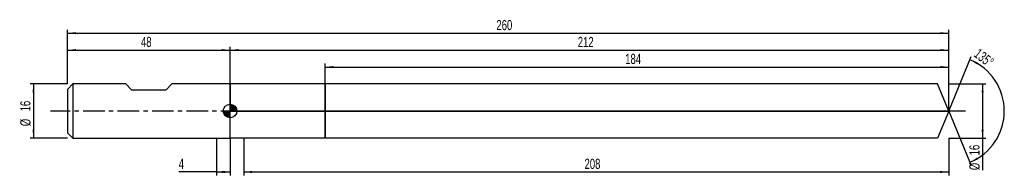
# Model space of a CAD drawing. Extents: x -14 to 276, y -19 to 27.
import ezdxf
from ezdxf.enums import TextEntityAlignment as Align

# ---------------------------------------------------------------- set-up
doc = ezdxf.new("R2010")
doc.units = 0
doc.linetypes.add('CENTER', pattern=[10.16, 6.35, -1.27, 1.27, -1.27])
doc.layers.get('0').update_dxf_attribs({"linetype": 'CONTINUOUS'})
for name, color, linetype in [('1', 4, 'CONTINUOUS'), ('2', 7, 'CONTINUOUS'), ('4', 2, 'CENTER'), ('CUT', 1, 'CONTINUOUS'), ('NOCUT', 7, 'CONTINUOUS'), ('SK1', 4, 'CONTINUOUS'), ('SK2', 7, 'CONTINUOUS'), ('SK4', 2, 'CENTER')]:
    doc.layers.add(name, color=color, linetype=linetype)
doc.dimstyles.new('SLDDIMSTYLE0', dxfattribs={"dimtxt": 3, "dimasz": 2.5, "dimexe": 0, "dimexo": 0.0625, "dimgap": 0.75, "dimtad": 1, "dimrnd": 1e-09, "dimzin": 12, "dimsah": 1, "dimcen": 0.09, "dimazin": 3, "dimtfac": 1, "dimtofl": 0, "dimtmove": 0, "dimatfit": 3})
doc.dimstyles.new('SLDDIMSTYLE1', dxfattribs={"dimtxt": 3, "dimasz": 2.5, "dimexe": 0, "dimexo": 0.0625, "dimgap": 0.75, "dimtad": 1, "dimzin": 12, "dimsah": 1, "dimcen": 0.09, "dimazin": 3, "dimtfac": 1, "dimtofl": 0, "dimtmove": 0, "dimatfit": 3})
doc.dimstyles.new('SLDDIMSTYLE2', dxfattribs={"dimtxt": 3, "dimasz": 2.5, "dimexe": 0, "dimexo": 0.0625, "dimgap": 0.75, "dimtad": 1, "dimrnd": 1e-09, "dimzin": 12, "dimsah": 1, "dimcen": 0.09, "dimazin": 3, "dimtfac": 1, "dimtmove": 0, "dimatfit": 3})

# ---------------------------------------------------------------- blocks, each defined once
blk = doc.blocks.new('_D')
at = {"layer": '2'}
for p, q in [((52, -8), (52, -19)), ((260, -8), (260, -19)), ((52, -18), (260, -18))]:
    blk.add_line(p, q, dxfattribs=at)
for points in [[(52, -18), (54.5, -18.31), (54.5, -17.69)], [(260, -18), (257.5, -17.69), (257.5, -18.31)]]:
    blk.add_solid(points, dxfattribs=at)
at = {"layer": '2', "width": 0.7}
blk.add_text('208', height=3, dxfattribs=at).set_placement((152.56, -18), align=Align.BOTTOM_LEFT)
blk = doc.blocks.new('_D_1')
at = {"layer": '2'}
for p, q in [((260, 8), (271, 8)), ((270, 8), (270, -8)), ((260, -8), (271, -8)), ((270, -8), (270, -17.48))]:
    blk.add_line(p, q, dxfattribs=at)
for points in [[(270, 8), (269.69, 5.5), (270.31, 5.5)], [(270, -8), (270.31, -5.5), (269.69, -5.5)]]:
    blk.add_solid(points, dxfattribs=at)
at = {"layer": '2', "width": 0.7}
for s, p in [('16', (269.99, -13.1)), ('%%c', (270, -17.48))]:
    blk.add_text(s, height=3, rotation=90, dxfattribs=at).set_placement(p, align=Align.BOTTOM_LEFT)
blk = doc.blocks.new('_D_2')
at = {"layer": '2'}
for p, q in [((44, -8), (44, -19)), ((48, -8), (48, -19)), ((44, -18), (32.85, -18)), ((44, -18), (48, -18))]:
    blk.add_line(p, q, dxfattribs=at)
for points in [[(44, -18), (46.5, -18.31), (46.5, -17.69)], [(48, -18), (45.5, -17.69), (45.5, -18.31)]]:
    blk.add_solid(points, dxfattribs=at)
at = {"layer": '2', "width": 0.7}
blk.add_text('4', height=3, dxfattribs=at).set_placement((32.85, -18), align=Align.BOTTOM_LEFT)
blk = doc.blocks.new('_D_3')
at = {"layer": '2'}
for p, q in [((76, 8), (76, 14)), ((76, 13), (260, 13)), ((260, 8), (260, 14))]:
    blk.add_line(p, q, dxfattribs=at)
for points in [[(76, 13), (78.5, 12.69), (78.5, 13.31)], [(260, 13), (257.5, 13.31), (257.5, 12.69)]]:
    blk.add_solid(points, dxfattribs=at)
at = {"layer": '2', "width": 0.7}
blk.add_text('184', height=3, dxfattribs=at).set_placement((164.56, 13), align=Align.BOTTOM_LEFT)
blk = doc.blocks.new('_D_4')
at = {"layer": '2'}
for q in [(266.66, 16.08), (266.66, -16.08)]:
    blk.add_line((260, 0), q, dxfattribs=at)
blk.add_arc((260, 0), 16.4, 292.4957, 67.5043, dxfattribs=at)
for points in [[(266.28, 15.15), (268.37, 13.75), (268.65, 14.3)], [(266.28, -15.15), (268.65, -14.3), (268.37, -13.75)]]:
    blk.add_solid(points, dxfattribs=at)
at = {"layer": '2', "width": 0.7}
blk.add_text('135°', height=3, rotation=-37.5686, dxfattribs=at).set_placement((266.62, 15.6), align=Align.BOTTOM_LEFT)
blk = doc.blocks.new('_D_5')
at = {"layer": 'SK2'}
for p, q in [((0, 8), (0, 24)), ((260, 8), (260, 24)), ((0, 23), (260, 23))]:
    blk.add_line(p, q, dxfattribs=at)
for points in [[(0, 23), (2.5, 22.69), (2.5, 23.31)], [(260, 23), (257.5, 23.31), (257.5, 22.69)]]:
    blk.add_solid(points, dxfattribs=at)
at = {"layer": 'SK2', "width": 0.7}
blk.add_text('260', height=3, dxfattribs=at).set_placement((126.56, 23), align=Align.BOTTOM_LEFT)
blk = doc.blocks.new('_D_6')
at = {"layer": 'SK2'}
for p, q in [((0, 8), (0, 19)), ((0, 18), (48, 18)), ((48, 8), (48, 19))]:
    blk.add_line(p, q, dxfattribs=at)
for points in [[(0, 18), (2.5, 17.69), (2.5, 18.31)], [(48, 18), (45.5, 18.31), (45.5, 17.69)]]:
    blk.add_solid(points, dxfattribs=at)
at = {"layer": 'SK2', "width": 0.7}
blk.add_text('48', height=3, dxfattribs=at).set_placement((21.71, 18), align=Align.BOTTOM_LEFT)
blk = doc.blocks.new('_D_7')
at = {"layer": 'SK2'}
for p, q in [((48, 0), (48, 19)), ((48, 18), (260, 18)), ((260, 0), (260, 19))]:
    blk.add_line(p, q, dxfattribs=at)
for points in [[(48, 18), (50.5, 17.69), (50.5, 18.31)], [(260, 18), (257.5, 18.31), (257.5, 17.69)]]:
    blk.add_solid(points, dxfattribs=at)
at = {"layer": 'SK2', "width": 0.7}
blk.add_text('212', height=3, dxfattribs=at).set_placement((150.56, 18), align=Align.BOTTOM_LEFT)
blk = doc.blocks.new('_D_8')
at = {"layer": 'SK2'}
for p, q in [((0, 8), (-11, 8)), ((-10, 8), (-10, -8)), ((0, -8), (-11, -8))]:
    blk.add_line(p, q, dxfattribs=at)
for points in [[(-10, 8), (-10.31, 5.5), (-9.69, 5.5)], [(-10, -8), (-9.69, -5.5), (-10.31, -5.5)]]:
    blk.add_solid(points, dxfattribs=at)
at = {"layer": 'SK2', "width": 0.7}
for s, p in [('16', (-10.01, -0.1)), ('%%c', (-10, -4.48))]:
    blk.add_text(s, height=3, rotation=90, dxfattribs=at).set_placement(p, align=Align.BOTTOM_LEFT)
blk = doc.blocks.new('*U11')
at = {"color": 0, "linetype": 'CONTINUOUS'}
for points in [[(0, 0), (0, 2), (0.39, 0)], [(0.39, 0), (0, 2), (0.39, 1.96)], [(0.39, 0), (0.39, 1.96), (0.77, 0)], [(0.77, 0), (0.39, 1.96), (0.77, 1.85)], [(0.77, 0), (0.77, 1.85), (1.11, 0)], [(1.11, 0), (0.77, 1.85), (1.11, 1.66)], [(1.11, 0), (1.11, 1.66), (1.41, 0)], [(1.41, 0), (1.11, 1.66), (1.41, 1.41)], [(1.41, 0), (1.41, 1.41), (1.66, 0)], [(1.66, 0), (1.41, 1.41), (1.66, 1.11)], [(1.66, 0), (1.66, 1.11), (1.85, 0)], [(1.85, 0), (1.66, 1.11), (1.85, 0.77)], [(1.85, 0), (1.85, 0.77), (1.96, 0)], [(1.96, 0), (1.85, 0.77), (1.96, 0.39)], [(1.96, 0), (1.96, 0.39), (2, 0)]]:
    blk.add_solid(points, dxfattribs=at)
blk = doc.blocks.new('*U12')
at = {"color": 0, "linetype": 'CONTINUOUS'}
for points in [[(-1.97, -0.35), (-2, 0), (-1.97, 0)], [(-1.97, -0.35), (-1.97, 0), (-1.88, -0.68)], [(-1.88, -0.68), (-1.97, 0), (-1.88, 0)], [(-1.88, -0.68), (-1.88, 0), (-1.73, -1)], [(-1.73, -1), (-1.88, 0), (-1.73, 0)], [(-1.73, -1), (-1.73, 0), (-1.53, -1.29)], [(-1.53, -1.29), (-1.73, 0), (-1.53, 0)], [(-1.53, -1.29), (-1.53, 0), (-1.29, -1.53)], [(-1.29, -1.53), (-1.53, 0), (-1.29, 0)], [(-1.29, -1.53), (-1.29, 0), (-1, -1.73)], [(-1, -1.73), (-1.29, 0), (-1, 0)], [(-1, -1.73), (-1, 0), (-0.68, -1.88)], [(-0.68, -1.88), (-1, 0), (-0.68, 0)], [(-0.68, -1.88), (-0.68, 0), (-0.35, -1.97)], [(-0.35, -1.97), (-0.68, 0), (-0.35, 0)], [(-0.35, -1.97), (-0.35, 0), (0, -2)], [(0, -2), (-0.35, 0), (0, 0)]]:
    blk.add_solid(points, dxfattribs=at)
blk = doc.blocks.new('SW_DOWELSYMBOL_0')
at = {"layer": 'SK1', "color": 0}
blk.add_circle((0, 0), 2, dxfattribs=at)
at = {"color": 0, "linetype": 'CONTINUOUS'}
for name in ['*U12', '*U11']:
    blk.add_blockref(name, (0, 0), dxfattribs=at)

msp = doc.modelspace()

# ---------------------------------------------------------------- linework, layer by layer
at = {"layer": '1'}
for p, q in [((52, 8), (48, 8)), ((48, 8), (48, 0)), ((76, 8), (52, 8)), ((256.687, 8), (76, 8)), ((76, 8), (76, 0)), ((76, 0), (76, 8)), ((260, 0), (256.687, 8)), ((48, -8), (48, 0)), ((76, -8), (76, 0)), ((76, 0), (76, -8)), ((260, 0), (256.687, -8)), ((52, -8), (48, -8)), ((76, -8), (52, -8)), ((256.687, -8), (76, -8))]:
    msp.add_line(p, q, dxfattribs=at)
at = {"layer": '4'}
msp.add_line((260, 0), (48, 0), dxfattribs=at)
at = {"layer": 'CUT'}
for p, q in [((256.687, 8), (76, 8)), ((76, 8), (76, 0)), ((260, 0), (256.687, 8)), ((76, 0), (260, 0))]:
    msp.add_line(p, q, dxfattribs=at)
at = {"layer": 'NOCUT'}
for p, q in [((52, 8), (48, 8)), ((48, 8), (48, 0)), ((76, 8), (52, 8)), ((76, 0), (76, 8)), ((48, 0), (76, 0))]:
    msp.add_line(p, q, dxfattribs=at)
at = {"layer": 'SK1'}
for p, q in [((1.6, 8), (0, 6.4)), ((0, 6.4), (0, 0)), ((17.2, 8), (1.6, 8)), ((1.6, 8), (1.6, -8)), ((19, 6.2), (17.2, 8)), ((29, 6.2), (19, 6.2)), ((30.8, 8), (29, 6.2)), ((48, 8), (30.8, 8)), ((0, 0), (0, -6.4)), ((0, -6.4), (1.6, -8)), ((1.6, -8), (48, -8))]:
    msp.add_line(p, q, dxfattribs=at)
msp.add_circle((48, 0), 2, dxfattribs=at)
at = {"layer": 'SK4'}
msp.add_line((265, 0), (-5, 0), dxfattribs=at)

# ---------------------------------------------------------------- block references
at = {"layer": 'SK1'}
msp.add_blockref('SW_DOWELSYMBOL_0', (48, 0), dxfattribs=at)

# ---------------------------------------------------------------- texts
at = {"layer": 'SK2', "width": 0.7}
msp.add_text('AP1', height=0.05, dxfattribs=at).set_placement((48, -0.018), align=Align.BOTTOM_LEFT)

# ---------------------------------------------------------------- dimensions: what is measured, and where the dimension line sits
at = {"layer": '2'}
dim = msp.add_angular_dim_2l(base=(276.401, 0), line1=((260, 0), (256.687, 8)), line2=((256.687, -8), (260, 0)), dimstyle='SLDDIMSTYLE1', dxfattribs=at)
dim.commit()
dim.dimension.update_dxf_attribs({"geometry": '_D_4', "text_midpoint": (270, 13), "dimtype": 162})
for base, p1, p2, picture, middle in [((260, 13), (76, 8), (260, 8), '_D_3', (168, 13)), ((48, -18), (44, -8), (48, -8), '_D_2', (34, -18)), ((260, -18), (52, -8), (260, -8), '_D', (156, -18))]:
    dim = msp.add_linear_dim(base=base, p1=p1, p2=p2, dimstyle='SLDDIMSTYLE0', dxfattribs=at)
    dim.commit()
    dim.dimension.update_dxf_attribs({"geometry": picture, "text_midpoint": middle, "dimtype": 160})
dim = msp.add_linear_dim(base=(270, -8), p1=(260, 8), p2=(260, -8), angle=90, text='%%c<>', dimstyle='SLDDIMSTYLE0', dxfattribs=at)
dim.commit()
dim.dimension.update_dxf_attribs({"geometry": '_D_1', "text_midpoint": (270, -13), "dimtype": 160})
at = {"layer": 'SK2'}
for base, p1, p2, picture, middle in [((260, 23), (0, 8), (260, 8), '_D_5', (130, 23)), ((48, 18), (0, 8), (48, 8), '_D_6', (24, 18)), ((260, 18), (48, 0), (260, 0), '_D_7', (154, 18))]:
    dim = msp.add_linear_dim(base=base, p1=p1, p2=p2, dimstyle='SLDDIMSTYLE0', dxfattribs=at)
    dim.commit()
    dim.dimension.update_dxf_attribs({"geometry": picture, "text_midpoint": middle, "dimtype": 160})
dim = msp.add_linear_dim(base=(-10, -8), p1=(0, 8), p2=(0, -8), angle=90, text='%%c<>', dimstyle='SLDDIMSTYLE2', dxfattribs=at)
dim.commit()
dim.dimension.update_dxf_attribs({"geometry": '_D_8', "text_midpoint": (-10, 0), "dimtype": 160})

doc.saveas('drawing.dxf')
